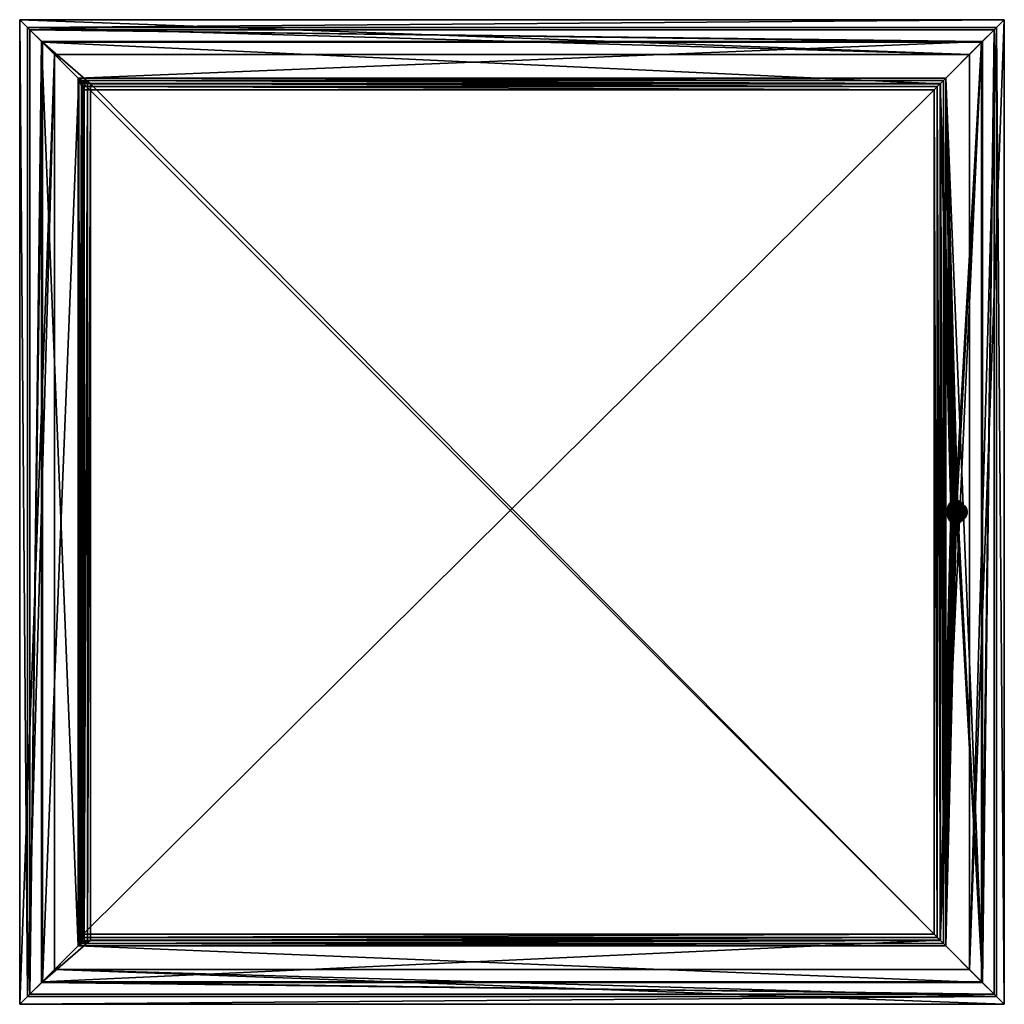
# Model space of a CAD drawing. Header units: centimetres. Extents: x 29.7 to 89.2, y -36.5 to 23.
import ezdxf

# ---------------------------------------------------------------- set-up
doc = ezdxf.new("R2010")
doc.units = ezdxf.units.CM
doc.layers.add('55', color=7, linetype='Continuous', true_color=0xe59ad7)

msp = doc.modelspace()

# ---------------------------------------------------------------- meshes
at = {"layer": '55', "color": 254, "true_color": 0xcad1ee}
mesh = msp.add_polyface(dxfattribs=at)
corners = [(29.75, 23.036, 43.269), (89.25, 23.036, 43.269), (89.25, 23.036, 42.359), (29.75, 23.036, 42.359), (29.75, -36.464, 43.269), (29.75, 23.036, 43.269), (29.75, 23.036, 42.359), (29.75, -36.464, 42.359), (89.25, -36.464, 43.269), (29.75, -36.464, 43.269), (29.75, -36.464, 42.359), (89.25, -36.464, 42.359), (89.25, 23.036, 43.269), (89.25, -36.464, 43.269), (89.25, -36.464, 42.359), (89.25, 23.036, 42.359), (88.78, 22.566, 43.269), (29.75, -36.464, 43.269), (88.78, -35.994, 43.269), (29.75, 23.036, 43.269), (30.22, -35.994, 43.269), (89.25, 23.036, 43.269), (30.22, 22.566, 43.269), (89.25, -36.464, 43.269), (87.15, 20.936, 42.359), (29.75, -36.464, 42.359), (31.85, 20.936, 42.359), (89.25, -36.464, 42.359), (31.85, -34.364, 42.359), (89.25, 23.036, 42.359), (87.15, -34.364, 42.359), (29.75, 23.036, 42.359), (87.15, -34.364, 42.359), (31.85, -34.364, 42.359), (31.85, -34.364, 42.929), (87.15, -34.364, 42.929), (87.15, 20.936, 42.359), (87.15, -34.364, 42.359), (87.15, -34.364, 42.929), (87.15, 20.936, 42.929), (31.85, 20.936, 42.359), (87.15, 20.936, 42.359), (87.15, 20.936, 42.929), (31.85, 20.936, 42.929), (31.85, -34.364, 42.359), (31.85, 20.936, 42.359), (31.85, 20.936, 42.929), (31.85, -34.364, 42.929), (88.78, -35.994, 42.929), (30.22, -35.994, 42.929), (30.22, -35.994, 43.269), (88.78, -35.994, 43.269), (30.22, -35.994, 42.929), (30.22, 22.566, 42.929), (30.22, 22.566, 43.269), (30.22, -35.994, 43.269), (30.22, 22.566, 42.929), (88.78, 22.566, 42.929), (88.78, 22.566, 43.269), (30.22, 22.566, 43.269), (88.78, 22.566, 42.929), (88.78, -35.994, 42.929), (88.78, -35.994, 43.269), (88.78, 22.566, 43.269), (87.15, -34.364, 42.929), (88.78, -35.994, 42.929), (87.15, 20.936, 42.929), (88.78, 22.566, 42.929), (31.85, 20.936, 42.929), (30.22, 22.566, 42.929), (31.85, -34.364, 42.929), (30.22, -35.994, 42.929)]
mesh.append_faces([[corners[k] for k in face] for face in [(2, 0, 1), (0, 2, 3), (6, 4, 5), (4, 6, 7), (10, 8, 9), (8, 10, 11), (14, 12, 13), (12, 14, 15), (23, 16, 18), (18, 17, 23), (20, 17, 18), (20, 19, 17), (22, 19, 20), (22, 21, 19), (16, 21, 22), (16, 23, 21), (31, 24, 26), (26, 25, 31), (28, 25, 26), (28, 27, 25), (30, 27, 28), (30, 29, 27), (24, 29, 30), (24, 31, 29), (34, 32, 33), (32, 34, 35), (38, 36, 37), (36, 38, 39), (42, 40, 41), (40, 42, 43), (46, 44, 45), (44, 46, 47), (50, 48, 49), (48, 50, 51), (54, 52, 53), (52, 54, 55), (58, 56, 57), (56, 58, 59), (62, 60, 61), (60, 62, 63), (70, 65, 64), (67, 64, 65), (67, 66, 64), (69, 66, 67), (69, 68, 66), (71, 68, 69), (71, 70, 68), (65, 70, 71)]], dxfattribs={"color": 254})
mesh = msp.add_polyface(dxfattribs=at)
corners = [(30.355, 22.433, 43.129), (88.645, 22.433, 43.129), (88.645, 22.433, 43.029), (30.355, 22.433, 43.029), (30.355, -35.861, 43.129), (30.355, 22.433, 43.129), (30.355, 22.433, 43.029), (30.355, -35.861, 43.029), (88.645, -35.861, 43.129), (30.355, -35.861, 43.129), (30.355, -35.861, 43.029), (88.645, -35.861, 43.029), (88.645, 22.433, 43.129), (88.645, -35.861, 43.129), (88.645, -35.861, 43.029), (88.645, 22.433, 43.029), (33.577, -32.225, 45.629), (85.008, -32.225, 45.629), (85.008, 18.797, 45.629), (33.577, 18.797, 45.629), (33.577, 18.797, 45.629), (33.558, 18.99, 45.61), (31.077, 21.711, 43.129), (31.077, -35.139, 43.129), (33.284, 19.504, 45.336), (33.284, -32.932, 45.336), (33.408, -32.782, 45.46), (33.501, -32.607, 45.553), (33.558, -32.418, 45.61), (33.577, -32.225, 45.629), (33.408, 19.354, 45.46), (33.501, 19.18, 45.553), (31.119, -35.097, 43.029), (31.119, 21.67, 43.029), (33.326, 19.463, 45.236), (33.326, -32.89, 45.236), (33.558, 18.99, 45.61), (33.577, 18.797, 45.629), (85.566, 19.354, 45.46), (85.716, 19.504, 45.336), (33.284, 19.504, 45.336), (85.391, 19.18, 45.553), (33.408, 19.354, 45.46), (85.202, 18.99, 45.61), (33.501, 19.18, 45.553), (85.008, 18.797, 45.629), (34.033, 19.17, 45.529), (34.033, -32.597, 45.529), (33.326, -32.89, 45.236), (33.326, 19.463, 45.236), (33.476, -32.767, 45.36), (33.476, 19.339, 45.36), (33.65, -32.674, 45.453), (33.65, 19.246, 45.453), (33.84, -32.616, 45.51), (33.84, 19.188, 45.51), (87.923, -35.139, 43.129), (88.645, -35.861, 43.129), (87.923, 21.711, 43.129), (88.645, 22.433, 43.129), (31.077, 21.711, 43.129), (30.355, 22.433, 43.129), (31.077, -35.139, 43.129), (30.355, -35.861, 43.129), (31.119, 21.67, 43.029), (88.645, -35.861, 43.029), (31.119, -35.097, 43.029), (88.645, 22.433, 43.029), (87.881, -35.097, 43.029), (30.355, 22.433, 43.029), (87.881, 21.67, 43.029), (30.355, -35.861, 43.029), (33.284, 19.504, 45.336), (85.716, 19.504, 45.336), (87.923, 21.711, 43.129), (31.077, 21.711, 43.129), (33.284, -32.932, 45.336), (31.077, -35.139, 43.129), (87.923, -35.139, 43.129), (85.716, -32.932, 45.336), (34.033, 19.17, 45.529), (85.381, 19.17, 45.529), (85.381, -32.597, 45.529), (34.033, -32.597, 45.529), (34.033, 19.17, 45.529), (33.84, 19.188, 45.51), (31.119, 21.67, 43.029), (87.881, 21.67, 43.029), (85.381, 19.17, 45.529), (33.326, 19.463, 45.236), (33.476, 19.339, 45.36), (33.65, 19.246, 45.453), (33.65, -32.674, 45.453), (33.84, -32.616, 45.51), (85.381, -32.597, 45.529), (87.881, -35.097, 43.029), (34.033, -32.597, 45.529), (31.119, -35.097, 43.029), (33.326, -32.89, 45.236), (33.476, -32.767, 45.36), (85.008, -32.225, 45.629), (33.577, -32.225, 45.629), (33.284, -32.932, 45.336), (85.716, -32.932, 45.336), (33.408, -32.782, 45.46), (85.566, -32.782, 45.46), (33.501, -32.607, 45.553), (85.391, -32.607, 45.553), (33.558, -32.418, 45.61), (85.202, -32.418, 45.61), (85.008, 18.797, 45.629), (85.008, -32.225, 45.629), (85.716, -32.932, 45.336), (85.716, 19.504, 45.336), (85.566, -32.782, 45.46), (85.566, 19.354, 45.46), (85.391, -32.607, 45.553), (85.391, 19.18, 45.553), (85.202, -32.418, 45.61), (85.202, 18.99, 45.61), (86.017, -6.714, 44.894), (86.087, -6.714, 44.965), (86.438, -6.759, 44.614), (86.441, -6.714, 44.611), (86.37, -6.714, 44.54), (86.428, -6.806, 44.624), (86.367, -6.759, 44.543), (86.412, -6.851, 44.64), (86.358, -6.806, 44.553), (86.389, -6.891, 44.663), (86.341, -6.851, 44.569), (86.361, -6.923, 44.691), (86.318, -6.891, 44.592), (86.329, -6.946, 44.723), (86.29, -6.923, 44.62), (86.296, -6.96, 44.756), (86.258, -6.946, 44.652), (86.264, -6.964, 44.788), (86.225, -6.96, 44.685), (86.232, -6.96, 44.82), (86.193, -6.964, 44.717), (86.199, -6.946, 44.853), (86.161, -6.96, 44.749), (86.167, -6.923, 44.885), (86.128, -6.946, 44.782), (86.097, -6.923, 44.814), (86.139, -6.891, 44.913), (86.068, -6.891, 44.842), (86.116, -6.851, 44.936), (86.045, -6.851, 44.865), (86.1, -6.806, 44.952), (86.029, -6.806, 44.882), (86.09, -6.759, 44.962), (86.019, -6.759, 44.891), (86.438, -6.666, 44.614), (87.923, -35.139, 43.129), (87.923, 21.711, 43.129), (86.229, -6.469, 44.823), (86.264, -6.464, 44.788), (86.196, -6.483, 44.856), (86.299, -6.469, 44.753), (86.166, -6.506, 44.886), (86.332, -6.483, 44.72), (86.14, -6.536, 44.912), (86.362, -6.506, 44.69), (86.117, -6.575, 44.935), (86.388, -6.536, 44.663), (86.1, -6.619, 44.951), (86.411, -6.575, 44.641), (86.09, -6.666, 44.961), (86.428, -6.619, 44.624), (86.087, -6.714, 44.965), (85.716, 19.504, 45.336), (86.09, -6.759, 44.962), (86.1, -6.806, 44.952), (86.116, -6.851, 44.936), (86.139, -6.891, 44.913), (86.167, -6.923, 44.885), (86.199, -6.946, 44.853), (86.232, -6.96, 44.82), (86.264, -6.964, 44.788), (86.296, -6.96, 44.756), (86.329, -6.946, 44.723), (86.361, -6.923, 44.691), (85.716, -32.932, 45.336), (86.389, -6.891, 44.663), (86.412, -6.851, 44.64), (86.428, -6.806, 44.624), (86.438, -6.759, 44.614), (86.441, -6.714, 44.611), (86.019, -6.668, 44.891), (87.881, 21.67, 43.029), (87.881, -35.097, 43.029), (86.193, -6.464, 44.717), (86.225, -6.468, 44.685), (86.161, -6.468, 44.749), (86.258, -6.481, 44.652), (86.128, -6.481, 44.782), (86.29, -6.505, 44.62), (85.381, 19.17, 45.529), (86.318, -6.537, 44.592), (86.097, -6.505, 44.814), (86.341, -6.577, 44.569), (86.068, -6.537, 44.842), (86.358, -6.622, 44.553), (86.045, -6.577, 44.865), (86.367, -6.668, 44.543), (86.029, -6.622, 44.882), (86.37, -6.714, 44.54), (86.367, -6.759, 44.543), (86.358, -6.806, 44.553), (86.341, -6.851, 44.569), (86.318, -6.891, 44.592), (86.29, -6.923, 44.62), (86.258, -6.946, 44.652), (86.225, -6.96, 44.685), (86.193, -6.964, 44.717), (86.161, -6.96, 44.749), (86.128, -6.946, 44.782), (86.097, -6.923, 44.814), (86.068, -6.891, 44.842), (86.045, -6.851, 44.865), (86.029, -6.806, 44.882), (86.019, -6.759, 44.891), (86.017, -6.714, 44.894), (85.381, -32.597, 45.529), (86.367, -6.668, 44.543), (86.37, -6.714, 44.54), (86.087, -6.714, 44.965), (86.017, -6.714, 44.894), (86.09, -6.666, 44.961), (86.019, -6.668, 44.891), (86.1, -6.619, 44.951), (86.029, -6.622, 44.882), (86.117, -6.575, 44.935), (86.045, -6.577, 44.865), (86.14, -6.536, 44.912), (86.068, -6.537, 44.842), (86.166, -6.506, 44.886), (86.196, -6.483, 44.856), (86.097, -6.505, 44.814), (86.229, -6.469, 44.823), (86.128, -6.481, 44.782), (86.264, -6.464, 44.788), (86.161, -6.468, 44.749), (86.193, -6.464, 44.717), (86.299, -6.469, 44.753), (86.225, -6.468, 44.685), (86.332, -6.483, 44.72), (86.258, -6.481, 44.652), (86.362, -6.506, 44.69), (86.29, -6.505, 44.62), (86.388, -6.536, 44.663), (86.411, -6.575, 44.641), (86.318, -6.537, 44.592), (86.428, -6.619, 44.624), (86.341, -6.577, 44.569), (86.438, -6.666, 44.614), (86.358, -6.622, 44.553), (86.441, -6.714, 44.611)]
mesh.append_faces([[corners[k] for k in face] for face in [(2, 0, 1), (0, 2, 3), (6, 4, 5), (4, 6, 7), (10, 8, 9), (8, 10, 11), (14, 12, 13), (12, 14, 15), (18, 16, 17), (16, 18, 19), (31, 20, 21), (25, 22, 23), (25, 24, 22), (26, 24, 25), (27, 24, 26), (28, 24, 27), (29, 24, 28), (20, 24, 29), (20, 30, 24), (20, 31, 30), (34, 32, 33), (32, 34, 35), (45, 36, 37), (40, 38, 39), (42, 38, 40), (42, 41, 38), (44, 41, 42), (44, 43, 41), (36, 43, 44), (36, 45, 43), (54, 46, 47), (51, 48, 49), (51, 50, 48), (53, 50, 51), (53, 52, 50), (55, 52, 53), (55, 54, 52), (46, 54, 55), (62, 57, 56), (59, 56, 57), (59, 58, 56), (61, 58, 59), (61, 60, 58), (63, 60, 61), (63, 62, 60), (57, 62, 63), (71, 64, 66), (66, 65, 71), (68, 65, 66), (68, 67, 65), (70, 67, 68), (70, 69, 67), (64, 69, 70), (64, 71, 69), (74, 72, 73), (72, 74, 75), (78, 76, 77), (76, 78, 79), (82, 80, 81), (80, 82, 83), (91, 84, 85), (88, 86, 87), (84, 86, 88), (84, 89, 86), (84, 90, 89), (84, 91, 90), (96, 92, 93), (97, 94, 95), (97, 96, 94), (98, 96, 97), (99, 96, 98), (92, 96, 99), (108, 100, 101), (105, 102, 103), (105, 104, 102), (107, 104, 105), (107, 106, 104), (109, 106, 107), (109, 108, 106), (100, 108, 109), (118, 110, 111), (115, 112, 113), (115, 114, 112), (117, 114, 115), (117, 116, 114), (119, 116, 117), (119, 118, 116), (110, 118, 119), (152, 120, 121), (124, 122, 123), (126, 122, 124), (126, 125, 122), (128, 125, 126), (128, 127, 125), (130, 127, 128), (130, 129, 127), (132, 129, 130), (132, 131, 129), (134, 131, 132), (134, 133, 131), (136, 133, 134), (136, 135, 133), (138, 135, 136), (138, 137, 135), (140, 137, 138), (140, 139, 137), (142, 139, 140), (142, 141, 139), (144, 141, 142), (144, 143, 141), (145, 143, 144), (147, 143, 145), (147, 146, 143), (149, 146, 147), (149, 148, 146), (151, 148, 149), (151, 150, 148), (153, 150, 151), (153, 152, 150), (120, 152, 153), (189, 172, 154), (172, 155, 156), (172, 157, 158), (160, 172, 158), (172, 159, 157), (162, 172, 160), (172, 161, 159), (164, 172, 162), (172, 163, 161), (166, 172, 164), (172, 165, 163), (168, 172, 166), (172, 167, 165), (170, 172, 168), (172, 169, 167), (154, 172, 170), (172, 171, 169), (184, 171, 172), (184, 173, 171), (184, 174, 173), (184, 175, 174), (184, 176, 175), (184, 177, 176), (184, 178, 177), (184, 179, 178), (184, 180, 179), (184, 181, 180), (184, 182, 181), (184, 183, 182), (155, 183, 184), (155, 185, 183), (155, 186, 185), (155, 187, 186), (155, 188, 187), (155, 189, 188), (172, 189, 155), (224, 199, 190), (225, 191, 192), (195, 199, 193), (199, 194, 193), (197, 199, 195), (199, 196, 194), (201, 199, 197), (199, 198, 196), (191, 198, 199), (191, 200, 198), (203, 199, 201), (191, 202, 200), (205, 199, 203), (191, 204, 202), (207, 199, 205), (191, 206, 204), (190, 199, 207), (191, 208, 206), (225, 208, 191), (225, 209, 208), (225, 210, 209), (225, 211, 210), (225, 212, 211), (225, 213, 212), (225, 214, 213), (225, 215, 214), (225, 216, 215), (225, 217, 216), (225, 218, 217), (225, 219, 218), (225, 220, 219), (225, 221, 220), (225, 222, 221), (225, 223, 222), (225, 224, 223), (199, 224, 225), (259, 226, 227), (231, 228, 229), (231, 230, 228), (233, 230, 231), (233, 232, 230), (235, 232, 233), (235, 234, 232), (237, 234, 235), (237, 236, 234), (240, 236, 237), (240, 238, 236), (240, 239, 238), (242, 239, 240), (242, 241, 239), (244, 241, 242), (244, 243, 241), (245, 243, 244), (247, 243, 245), (247, 246, 243), (249, 246, 247), (249, 248, 246), (251, 248, 249), (251, 250, 248), (254, 250, 251), (254, 252, 250), (254, 253, 252), (256, 253, 254), (256, 255, 253), (258, 255, 256), (258, 257, 255), (226, 257, 258), (226, 259, 257)]], dxfattribs={"color": 254})
mesh = msp.add_polyface(dxfattribs=at)
corners = [(30.36, 22.429, 43.009), (30.36, -35.856, 43.009), (88.64, -35.856, 43.009), (88.64, 22.429, 43.009), (88.64, 22.429, 43.009), (88.64, -35.856, 43.009), (88.64, -35.856, 42.959), (88.64, 22.429, 42.959), (88.64, 22.429, 43.009), (88.64, 22.429, 42.959), (30.36, 22.429, 42.959), (30.36, 22.429, 43.009), (30.36, 22.429, 43.009), (30.36, 22.429, 42.959), (30.36, -35.856, 42.959), (30.36, -35.856, 43.009), (88.64, -35.856, 43.009), (30.36, -35.856, 43.009), (30.36, -35.856, 42.959), (88.64, -35.856, 42.959), (30.36, 22.429, 42.959), (88.64, 22.429, 42.959), (88.64, -35.856, 42.959), (30.36, -35.856, 42.959)]
mesh.append_faces([[corners[k] for k in face] for face in [(2, 0, 1), (0, 2, 3), (6, 4, 5), (4, 6, 7), (10, 8, 9), (8, 10, 11), (14, 12, 13), (12, 14, 15), (18, 16, 17), (16, 18, 19), (22, 20, 21), (20, 22, 23)]], dxfattribs={"color": 254})
mesh = msp.add_polyface(dxfattribs=at)
corners = [(85.787, -6.714, 45.265), (85.929, -6.663, 45.405), (85.934, -6.612, 45.401), (85.84, -6.404, 45.212), (85.979, -6.409, 45.355), (85.998, -6.362, 45.337), (85.82, -6.465, 45.232), (85.964, -6.458, 45.371), (85.951, -6.509, 45.384), (85.795, -6.591, 45.257), (85.941, -6.56, 45.394), (86.14, -6.536, 44.912), (85.963, -6.19, 45.089), (86.166, -6.506, 44.886), (86.117, -6.575, 44.935), (85.893, -6.288, 45.158), (85.865, -6.345, 45.187), (85.84, -6.404, 45.212), (86.1, -6.619, 44.951), (85.82, -6.465, 45.232), (85.795, -6.591, 45.257), (86.09, -6.666, 44.961), (85.787, -6.714, 45.265), (86.09, -6.666, 44.961), (86.514, -6.668, 45.386), (86.087, -6.714, 44.965), (86.1, -6.619, 44.951), (86.524, -6.622, 45.376), (86.117, -6.575, 44.935), (86.54, -6.577, 45.36), (85.979, -6.409, 45.355), (86.42, -6.484, 45.481), (85.998, -6.362, 45.337), (85.964, -6.458, 45.371), (86.407, -6.516, 45.493), (86.397, -6.548, 45.504), (85.951, -6.509, 45.384), (86.388, -6.582, 45.512), (85.941, -6.56, 45.394), (86.382, -6.615, 45.518), (85.934, -6.612, 45.401), (86.378, -6.649, 45.523), (85.929, -6.663, 45.405), (86.375, -6.682, 45.525)]
mesh.append_faces([[corners[k] for k in face] for face in [(0, 1, 2), (3, 4, 5), (6, 4, 3), (6, 7, 4), (6, 8, 7), (9, 8, 6), (9, 10, 8), (9, 2, 10), (0, 2, 9), (11, 12, 13), (14, 15, 11), (14, 16, 15), (14, 17, 16), (18, 17, 14), (18, 19, 17), (18, 20, 19), (21, 20, 18), (21, 22, 20), (23, 24, 25), (26, 27, 23), (28, 29, 26), (30, 31, 32), (33, 34, 30), (33, 35, 34), (36, 35, 33), (36, 37, 35), (38, 37, 36), (38, 39, 37), (40, 39, 38), (40, 41, 39), (42, 41, 40), (42, 43, 41)]], dxfattribs={"color": 254})
mesh = msp.add_polyface(dxfattribs=at)
corners = [(86.434, -6.453, 45.466), (86.043, -6.275, 45.292), (86.019, -6.317, 45.315), (86.45, -6.424, 45.45), (86.069, -6.235, 45.266), (86.468, -6.397, 45.432), (86.096, -6.2, 45.238), (86.487, -6.373, 45.413), (86.125, -6.167, 45.209), (86.088, -6.086, 44.964), (86.291, -6.058, 45.044), (86.177, -6.05, 44.875), (86.255, -6.073, 45.08), (86.22, -6.092, 45.114), (86.045, -6.114, 45.007), (86.187, -6.114, 45.148), (86.156, -6.139, 45.179), (86.003, -6.149, 45.049), (86.125, -6.167, 45.209), (85.963, -6.19, 45.089), (86.096, -6.2, 45.238), (85.926, -6.237, 45.125), (86.069, -6.235, 45.266), (86.043, -6.275, 45.292), (85.893, -6.288, 45.158), (86.019, -6.317, 45.315), (85.865, -6.345, 45.187), (85.998, -6.362, 45.337), (85.84, -6.404, 45.212), (86.264, -6.464, 44.788), (86.177, -6.05, 44.875), (86.264, -6.039, 44.788), (86.229, -6.469, 44.823), (86.088, -6.086, 44.964), (86.196, -6.483, 44.856), (86.045, -6.114, 45.007), (86.166, -6.506, 44.886), (86.003, -6.149, 45.049), (85.963, -6.19, 45.089), (86.14, -6.536, 44.912), (85.926, -6.237, 45.125), (85.893, -6.288, 45.158), (85.998, -6.362, 45.337), (86.42, -6.484, 45.481), (86.019, -6.317, 45.315)]
mesh.append_faces([[corners[k] for k in face] for face in [(0, 1, 2), (3, 4, 1), (5, 6, 4), (7, 8, 6), (9, 10, 11), (9, 12, 10), (9, 13, 12), (14, 13, 9), (14, 15, 13), (14, 16, 15), (17, 16, 14), (17, 18, 16), (19, 18, 17), (19, 20, 18), (21, 20, 19), (21, 22, 20), (21, 23, 22), (24, 23, 21), (24, 25, 23), (26, 25, 24), (26, 27, 25), (28, 27, 26), (29, 30, 31), (32, 30, 29), (32, 33, 30), (34, 33, 32), (34, 35, 33), (36, 35, 34), (36, 37, 35), (36, 38, 37), (39, 40, 38), (39, 41, 40), (42, 43, 44)]], dxfattribs={"color": 254})
mesh = msp.add_polyface(dxfattribs=at)
corners = [(86.45, -6.424, 45.45), (86.043, -6.275, 45.292), (86.434, -6.453, 45.466), (86.514, -6.668, 45.386), (86.378, -6.649, 45.523), (86.375, -6.682, 45.525), (86.382, -6.615, 45.518), (86.524, -6.622, 45.376), (86.388, -6.582, 45.512), (86.397, -6.548, 45.504), (86.407, -6.516, 45.493), (86.54, -6.577, 45.36), (86.42, -6.484, 45.481), (86.434, -6.453, 45.466), (86.563, -6.537, 45.337), (86.45, -6.424, 45.45), (86.468, -6.397, 45.432), (86.487, -6.373, 45.413), (86.483, -6.114, 44.569), (86.362, -6.506, 44.69), (86.332, -6.483, 44.72), (86.388, -6.536, 44.663), (86.635, -6.288, 44.417), (86.411, -6.575, 44.641), (86.565, -6.19, 44.487), (86.09, -6.666, 44.961), (86.524, -6.622, 45.376), (86.514, -6.668, 45.386), (86.1, -6.619, 44.951), (86.54, -6.577, 45.36), (86.117, -6.575, 44.935), (86.563, -6.537, 45.337), (86.14, -6.536, 44.912), (86.592, -6.505, 45.309), (86.166, -6.506, 44.886), (86.196, -6.483, 44.856), (86.623, -6.481, 45.277), (86.229, -6.469, 44.823), (86.656, -6.468, 45.244), (86.264, -6.464, 44.788), (86.299, -6.469, 44.753), (86.72, -6.468, 45.18), (86.332, -6.483, 44.72), (86.753, -6.481, 45.147), (86.362, -6.506, 44.69), (86.785, -6.505, 45.115), (86.019, -6.317, 45.315), (86.42, -6.484, 45.481), (86.434, -6.453, 45.466), (85.979, -6.409, 45.355), (86.407, -6.516, 45.493)]
mesh.append_faces([[corners[k] for k in face] for face in [(0, 1, 2), (3, 4, 5), (3, 6, 4), (7, 6, 3), (7, 8, 6), (7, 9, 8), (7, 10, 9), (11, 10, 7), (11, 12, 10), (11, 13, 12), (14, 15, 13), (14, 16, 15), (14, 17, 16), (18, 19, 20), (21, 22, 23), (19, 24, 21), (25, 26, 27), (28, 29, 26), (30, 31, 29), (32, 31, 30), (32, 33, 31), (34, 33, 32), (35, 33, 34), (35, 36, 33), (37, 36, 35), (37, 38, 36), (39, 38, 37), (40, 41, 39), (42, 43, 40), (44, 45, 42), (46, 47, 48), (49, 50, 47)]], dxfattribs={"color": 254})
mesh = msp.add_polyface(dxfattribs=at)
corners = [(86.468, -6.397, 45.432), (86.069, -6.235, 45.266), (86.45, -6.424, 45.45), (86.487, -6.373, 45.413), (86.096, -6.2, 45.238), (86.508, -6.351, 45.393), (86.125, -6.167, 45.209), (86.156, -6.139, 45.179), (86.529, -6.331, 45.371), (86.187, -6.114, 45.148), (86.552, -6.314, 45.349), (86.22, -6.092, 45.114), (86.574, -6.3, 45.326), (86.255, -6.073, 45.08), (86.598, -6.289, 45.303), (86.291, -6.058, 45.044), (86.621, -6.28, 45.279), (86.328, -6.048, 45.006), (86.644, -6.274, 45.256), (86.366, -6.041, 44.968), (86.667, -6.271, 45.233), (86.405, -6.039, 44.93), (86.351, -6.05, 44.701), (86.554, -6.073, 44.78), (86.44, -6.086, 44.612), (86.518, -6.058, 44.816), (86.481, -6.047, 44.854), (86.264, -6.039, 44.788), (86.443, -6.041, 44.892), (86.405, -6.039, 44.93), (86.177, -6.05, 44.875), (86.366, -6.041, 44.968), (86.328, -6.048, 45.006), (86.291, -6.058, 45.044), (86.351, -6.05, 44.701), (86.264, -6.464, 44.788), (86.264, -6.039, 44.788), (86.299, -6.469, 44.753), (86.44, -6.086, 44.612), (86.332, -6.483, 44.72), (86.483, -6.114, 44.569), (86.362, -6.506, 44.69), (86.525, -6.149, 44.527), (86.565, -6.19, 44.487)]
mesh.append_faces([[corners[k] for k in face] for face in [(0, 1, 2), (3, 4, 0), (5, 6, 3), (5, 7, 6), (8, 7, 5), (8, 9, 7), (10, 9, 8), (10, 11, 9), (12, 11, 10), (12, 13, 11), (14, 13, 12), (14, 15, 13), (16, 15, 14), (16, 17, 15), (18, 19, 17), (20, 21, 19), (22, 23, 24), (22, 25, 23), (22, 26, 25), (27, 26, 22), (27, 28, 26), (27, 29, 28), (30, 29, 27), (30, 31, 29), (30, 32, 31), (30, 33, 32), (34, 35, 36), (34, 37, 35), (38, 37, 34), (38, 39, 37), (40, 39, 38), (41, 42, 43), (41, 40, 42)]], dxfattribs={"color": 254})
mesh = msp.add_polyface(dxfattribs=at)
corners = [(86.733, -6.591, 44.319), (86.883, -6.714, 44.452), (86.741, -6.714, 44.311), (86.708, -6.465, 44.344), (86.87, -6.559, 44.465), (86.688, -6.404, 44.364), (86.847, -6.457, 44.488), (86.831, -6.408, 44.504), (86.563, -6.537, 45.337), (86.434, -6.453, 45.466), (86.54, -6.577, 45.36), (86.592, -6.505, 45.309), (86.487, -6.373, 45.413), (86.508, -6.351, 45.393), (86.623, -6.481, 45.277), (86.529, -6.331, 45.371), (86.656, -6.468, 45.244), (86.598, -6.289, 45.303), (86.753, -6.481, 45.147), (86.758, -6.281, 45.142), (86.72, -6.468, 45.18), (86.785, -6.505, 45.115), (86.828, -6.316, 45.073), (86.441, -6.714, 44.611), (86.733, -6.591, 44.319), (86.741, -6.714, 44.311), (86.438, -6.666, 44.614), (86.708, -6.465, 44.344), (86.428, -6.619, 44.624), (86.688, -6.404, 44.364), (86.411, -6.575, 44.641), (86.663, -6.345, 44.388), (86.635, -6.288, 44.417), (86.264, -6.464, 44.788), (86.688, -6.464, 45.212), (86.656, -6.468, 45.244), (86.72, -6.468, 45.18), (86.299, -6.469, 44.753), (86.753, -6.481, 45.147), (86.332, -6.483, 44.72), (86.785, -6.505, 45.115), (86.362, -6.506, 44.69), (86.813, -6.537, 45.087), (86.388, -6.536, 44.663), (86.411, -6.575, 44.641), (86.836, -6.577, 45.064), (86.428, -6.619, 44.624), (86.853, -6.622, 45.048), (86.438, -6.666, 44.614), (86.862, -6.668, 45.038), (86.441, -6.714, 44.611)]
mesh.append_faces([[corners[k] for k in face] for face in [(0, 1, 2), (3, 4, 0), (5, 6, 3), (5, 7, 6), (8, 9, 10), (11, 12, 8), (11, 13, 12), (14, 15, 11), (16, 17, 14), (18, 19, 20), (21, 22, 18), (23, 24, 25), (26, 24, 23), (26, 27, 24), (28, 27, 26), (28, 29, 27), (30, 29, 28), (30, 31, 29), (30, 32, 31), (33, 34, 35), (33, 36, 34), (37, 38, 36), (39, 40, 38), (41, 42, 40), (43, 42, 41), (44, 42, 43), (44, 45, 42), (46, 45, 44), (46, 47, 45), (48, 47, 46), (48, 49, 47), (50, 49, 48)]], dxfattribs={"color": 254})
mesh = msp.add_polyface(dxfattribs=at)
corners = [(86.644, -6.274, 45.256), (86.328, -6.048, 45.006), (86.621, -6.28, 45.279), (86.667, -6.271, 45.233), (86.366, -6.041, 44.968), (86.69, -6.27, 45.211), (86.405, -6.039, 44.93), (86.443, -6.041, 44.892), (86.712, -6.271, 45.188), (86.735, -6.275, 45.165), (86.481, -6.047, 44.854), (86.758, -6.281, 45.142), (86.518, -6.058, 44.816), (86.782, -6.29, 45.119), (86.554, -6.073, 44.78), (86.805, -6.302, 45.095), (86.589, -6.091, 44.745), (86.601, -6.237, 44.45), (86.767, -6.273, 44.568), (86.635, -6.288, 44.417), (86.565, -6.19, 44.487), (86.741, -6.234, 44.594), (86.713, -6.198, 44.621), (86.684, -6.166, 44.65), (86.525, -6.149, 44.527), (86.654, -6.138, 44.681), (86.483, -6.114, 44.569), (86.623, -6.113, 44.712), (86.44, -6.086, 44.612), (86.589, -6.091, 44.745), (86.554, -6.073, 44.78), (86.592, -6.505, 45.309), (86.529, -6.331, 45.371), (86.508, -6.351, 45.393), (86.623, -6.481, 45.277), (86.552, -6.314, 45.349), (86.574, -6.3, 45.326), (86.598, -6.289, 45.303), (86.656, -6.468, 45.244), (86.621, -6.28, 45.279), (86.644, -6.274, 45.256), (86.688, -6.464, 45.212), (86.667, -6.271, 45.233), (86.388, -6.536, 44.663), (86.601, -6.237, 44.45), (86.635, -6.288, 44.417), (86.565, -6.19, 44.487)]
mesh.append_faces([[corners[k] for k in face] for face in [(0, 1, 2), (3, 4, 0), (5, 6, 3), (5, 7, 6), (8, 7, 5), (9, 7, 8), (9, 10, 7), (11, 10, 9), (11, 12, 10), (13, 14, 12), (15, 16, 14), (17, 18, 19), (20, 21, 17), (20, 22, 21), (20, 23, 22), (24, 23, 20), (24, 25, 23), (26, 25, 24), (26, 27, 25), (28, 27, 26), (28, 29, 27), (28, 30, 29), (31, 32, 33), (34, 35, 32), (34, 36, 35), (34, 37, 36), (38, 39, 37), (38, 40, 39), (41, 40, 38), (41, 42, 40), (43, 44, 45), (43, 46, 44)]], dxfattribs={"color": 254})
mesh = msp.add_polyface(dxfattribs=at)
corners = [(86.782, -6.29, 45.119), (86.518, -6.058, 44.816), (86.758, -6.281, 45.142), (86.805, -6.302, 45.095), (86.554, -6.073, 44.78), (86.828, -6.316, 45.073), (86.589, -6.091, 44.745), (86.623, -6.113, 44.712), (86.85, -6.333, 45.05), (86.654, -6.138, 44.681), (86.872, -6.353, 45.029), (86.684, -6.166, 44.65), (86.892, -6.376, 45.009), (86.713, -6.198, 44.621), (86.741, -6.234, 44.594), (86.911, -6.401, 44.99), (86.767, -6.273, 44.568), (86.928, -6.428, 44.972), (86.791, -6.316, 44.544), (86.944, -6.457, 44.956), (86.812, -6.361, 44.523), (86.688, -6.404, 44.364), (86.812, -6.361, 44.523), (86.831, -6.408, 44.504), (86.663, -6.345, 44.388), (86.791, -6.316, 44.544), (86.635, -6.288, 44.417), (86.767, -6.273, 44.568), (86.601, -6.237, 44.45), (86.741, -6.234, 44.594), (86.688, -6.464, 45.212), (86.69, -6.27, 45.211), (86.667, -6.271, 45.233), (86.712, -6.271, 45.188), (86.72, -6.468, 45.18), (86.735, -6.275, 45.165), (86.758, -6.281, 45.142), (86.753, -6.481, 45.147), (86.782, -6.29, 45.119), (86.805, -6.302, 45.095), (86.828, -6.316, 45.073), (86.785, -6.505, 45.115), (86.85, -6.333, 45.05), (86.872, -6.353, 45.029)]
mesh.append_faces([[corners[k] for k in face] for face in [(0, 1, 2), (3, 4, 0), (5, 6, 3), (5, 7, 6), (8, 7, 5), (8, 9, 7), (10, 9, 8), (10, 11, 9), (12, 11, 10), (12, 13, 11), (12, 14, 13), (15, 14, 12), (15, 16, 14), (17, 16, 15), (17, 18, 16), (19, 18, 17), (19, 20, 18), (21, 22, 23), (24, 22, 21), (24, 25, 22), (26, 25, 24), (26, 27, 25), (28, 29, 27), (30, 31, 32), (30, 33, 31), (34, 33, 30), (34, 35, 33), (34, 36, 35), (37, 38, 36), (37, 39, 38), (37, 40, 39), (41, 42, 40), (41, 43, 42)]], dxfattribs={"color": 254})
mesh = msp.add_polyface(dxfattribs=at)
corners = [(86.958, -6.487, 44.942), (86.812, -6.361, 44.523), (86.944, -6.457, 44.956), (86.831, -6.408, 44.504), (86.97, -6.519, 44.93), (86.847, -6.457, 44.488), (86.98, -6.551, 44.92), (86.86, -6.508, 44.475), (86.988, -6.584, 44.912), (86.87, -6.559, 44.465), (86.995, -6.617, 44.906), (86.877, -6.611, 44.458), (86.999, -6.65, 44.901), (86.881, -6.663, 44.453), (87.001, -6.682, 44.899), (86.733, -6.591, 44.319), (86.881, -6.663, 44.453), (86.883, -6.714, 44.452), (86.877, -6.611, 44.458), (86.87, -6.559, 44.465), (86.708, -6.465, 44.344), (86.86, -6.508, 44.475), (86.847, -6.457, 44.488), (86.988, -6.584, 44.912), (86.862, -6.668, 45.038), (86.995, -6.617, 44.906), (86.999, -6.65, 44.901), (87.001, -6.682, 44.899), (86.813, -6.537, 45.087), (86.872, -6.353, 45.029), (86.785, -6.505, 45.115), (86.892, -6.376, 45.009), (86.911, -6.401, 44.99), (86.928, -6.428, 44.972), (86.836, -6.577, 45.064), (86.944, -6.457, 44.956), (86.958, -6.487, 44.942), (86.853, -6.622, 45.048), (86.97, -6.519, 44.93), (86.98, -6.551, 44.92)]
mesh.append_faces([[corners[k] for k in face] for face in [(0, 1, 2), (0, 3, 1), (4, 3, 0), (4, 5, 3), (6, 5, 4), (6, 7, 5), (8, 7, 6), (8, 9, 7), (10, 9, 8), (10, 11, 9), (12, 11, 10), (12, 13, 11), (14, 13, 12), (15, 16, 17), (15, 18, 16), (15, 19, 18), (20, 21, 19), (20, 22, 21), (23, 24, 25), (26, 24, 27), (25, 24, 26), (28, 29, 30), (28, 31, 29), (28, 32, 31), (28, 33, 32), (34, 33, 28), (34, 35, 33), (34, 36, 35), (37, 36, 34), (37, 38, 36), (37, 39, 38), (37, 23, 39), (24, 23, 37)]], dxfattribs={"color": 254})
mesh = msp.add_polyface(dxfattribs=at)
corners = [(85.928, -6.714, 45.407), (86.376, -6.754, 45.525), (86.374, -6.714, 45.526), (85.93, -6.778, 45.404), (86.38, -6.795, 45.521), (85.937, -6.843, 45.398), (86.386, -6.836, 45.514), (85.948, -6.907, 45.387), (86.396, -6.877, 45.504), (85.964, -6.97, 45.371), (85.984, -7.032, 45.35), (86.409, -6.918, 45.491), (86.511, -6.714, 45.389), (86.09, -6.759, 44.962), (86.087, -6.714, 44.965), (86.524, -6.806, 45.376), (86.1, -6.806, 44.952), (86.54, -6.851, 45.36), (86.116, -6.851, 44.936), (85.929, -6.663, 45.405), (85.787, -6.714, 45.265), (85.928, -6.714, 45.407), (85.787, -6.714, 45.265), (85.93, -6.778, 45.404), (85.928, -6.714, 45.407), (85.795, -6.837, 45.257), (85.937, -6.843, 45.398), (85.82, -6.962, 45.232), (85.948, -6.907, 45.387), (85.964, -6.97, 45.371), (85.84, -7.024, 45.212), (85.984, -7.032, 45.35), (86.087, -6.714, 44.965), (85.787, -6.714, 45.265), (86.09, -6.666, 44.961), (85.795, -6.837, 45.257), (86.09, -6.759, 44.962), (85.82, -6.962, 45.232), (86.1, -6.806, 44.952), (85.84, -7.024, 45.212), (86.116, -6.851, 44.936), (85.865, -7.083, 45.187), (86.139, -6.891, 44.913), (85.893, -7.139, 45.158), (86.375, -6.682, 45.525), (85.928, -6.714, 45.407), (86.374, -6.714, 45.526), (85.929, -6.663, 45.405)]
mesh.append_faces([[corners[k] for k in face] for face in [(0, 1, 2), (3, 1, 0), (3, 4, 1), (5, 4, 3), (5, 6, 4), (7, 6, 5), (7, 8, 6), (9, 8, 7), (10, 11, 9), (12, 13, 14), (15, 16, 13), (17, 18, 16), (19, 20, 21), (22, 23, 24), (25, 23, 22), (25, 26, 23), (27, 26, 25), (27, 28, 26), (27, 29, 28), (30, 29, 27), (30, 31, 29), (32, 33, 34), (32, 35, 33), (36, 35, 32), (36, 37, 35), (38, 37, 36), (38, 39, 37), (40, 39, 38), (40, 41, 39), (42, 43, 40), (44, 45, 46), (45, 44, 47)]], dxfattribs={"color": 254})
mesh = msp.add_polyface(dxfattribs=at)
corners = [(86.009, -7.09, 45.326), (86.425, -6.957, 45.475), (85.984, -7.032, 45.35), (86.038, -7.144, 45.297), (86.444, -6.994, 45.456), (86.069, -7.193, 45.265), (86.466, -7.028, 45.434), (86.104, -7.238, 45.23), (86.478, -7.044, 45.422), (86.141, -7.276, 45.193), (86.49, -7.059, 45.41), (85.865, -7.083, 45.187), (85.984, -7.032, 45.35), (85.84, -7.024, 45.212), (86.009, -7.09, 45.326), (85.893, -7.139, 45.158), (86.038, -7.144, 45.297), (85.926, -7.191, 45.125), (86.069, -7.193, 45.265), (85.963, -7.238, 45.089), (86.104, -7.238, 45.23), (86.141, -7.276, 45.193), (86.003, -7.279, 45.049), (86.18, -7.309, 45.155), (86.045, -7.313, 45.007), (86.221, -7.336, 45.114), (86.088, -7.341, 44.964), (86.265, -7.359, 45.07), (86.177, -7.378, 44.875), (86.116, -6.851, 44.936), (85.893, -7.139, 45.158), (85.865, -7.083, 45.187), (86.139, -6.891, 44.913), (85.926, -7.191, 45.125), (85.963, -7.238, 45.089), (86.167, -6.923, 44.885), (86.003, -7.279, 45.049), (86.045, -7.313, 45.007), (86.199, -6.946, 44.853), (86.088, -7.341, 44.964), (86.177, -7.378, 44.875), (86.232, -6.96, 44.82), (86.264, -7.389, 44.788)]
mesh.append_faces([[corners[k] for k in face] for face in [(0, 1, 2), (3, 4, 0), (5, 6, 3), (7, 8, 5), (9, 10, 7), (11, 12, 13), (11, 14, 12), (15, 14, 11), (15, 16, 14), (17, 16, 15), (17, 18, 16), (19, 18, 17), (19, 20, 18), (19, 21, 20), (22, 21, 19), (22, 23, 21), (24, 23, 22), (24, 25, 23), (26, 25, 24), (26, 27, 25), (28, 27, 26), (29, 30, 31), (32, 33, 30), (32, 34, 33), (35, 34, 32), (35, 36, 34), (35, 37, 36), (38, 37, 35), (38, 39, 37), (38, 40, 39), (41, 40, 38), (41, 42, 40)]], dxfattribs={"color": 254})
mesh = msp.add_polyface(dxfattribs=at)
corners = [(85.964, -6.97, 45.371), (86.409, -6.918, 45.491), (86.396, -6.877, 45.504), (85.984, -7.032, 45.35), (86.425, -6.957, 45.475), (86.009, -7.09, 45.326), (86.444, -6.994, 45.456), (86.563, -6.891, 45.337), (86.116, -6.851, 44.936), (86.54, -6.851, 45.36), (86.514, -6.759, 45.386), (86.09, -6.759, 44.962), (86.511, -6.714, 45.389), (86.524, -6.806, 45.376), (86.1, -6.806, 44.952), (86.329, -6.946, 44.723), (86.785, -6.923, 45.115), (86.361, -6.923, 44.691), (86.296, -6.96, 44.756), (86.753, -6.946, 45.147), (86.264, -6.964, 44.788), (86.688, -6.964, 45.212), (86.232, -6.96, 44.82), (86.656, -6.96, 45.244), (86.199, -6.946, 44.853), (86.623, -6.946, 45.277), (86.167, -6.923, 44.885), (86.592, -6.923, 45.309), (86.139, -6.891, 44.913), (86.563, -6.891, 45.337), (86.444, -6.994, 45.456), (86.466, -7.028, 45.434), (86.54, -6.851, 45.36), (86.425, -6.957, 45.475), (86.409, -6.918, 45.491), (86.524, -6.806, 45.376), (86.396, -6.877, 45.504), (86.386, -6.836, 45.514), (86.514, -6.759, 45.386), (86.38, -6.795, 45.521), (86.376, -6.754, 45.525), (86.511, -6.714, 45.389), (86.374, -6.714, 45.526), (86.375, -6.682, 45.525), (86.514, -6.668, 45.386), (86.412, -6.851, 44.64), (86.635, -7.139, 44.417), (86.389, -6.891, 44.663), (86.087, -6.714, 44.965), (86.514, -6.668, 45.386), (86.511, -6.714, 45.389)]
mesh.append_faces([[corners[k] for k in face] for face in [(0, 1, 2), (3, 4, 1), (5, 6, 4), (7, 8, 9), (10, 11, 12), (13, 11, 10), (9, 14, 13), (15, 16, 17), (18, 19, 15), (20, 21, 18), (22, 23, 20), (24, 23, 22), (24, 25, 23), (26, 25, 24), (26, 27, 25), (26, 7, 27), (28, 7, 26), (8, 7, 28), (29, 30, 31), (32, 33, 30), (32, 34, 33), (35, 34, 32), (35, 36, 34), (35, 37, 36), (38, 37, 35), (38, 39, 37), (38, 40, 39), (41, 40, 38), (41, 42, 40), (41, 43, 42), (44, 43, 41), (45, 46, 47), (48, 49, 50)]], dxfattribs={"color": 254})
mesh = msp.add_polyface(dxfattribs=at)
corners = [(86.038, -7.144, 45.297), (86.466, -7.028, 45.434), (86.444, -6.994, 45.456), (86.069, -7.193, 45.265), (86.478, -7.044, 45.422), (86.104, -7.238, 45.23), (86.49, -7.059, 45.41), (86.141, -7.276, 45.193), (86.503, -7.073, 45.397), (86.516, -7.086, 45.384), (86.18, -7.309, 45.155), (86.544, -7.108, 45.356), (86.221, -7.336, 45.114), (86.573, -7.127, 45.328), (86.265, -7.359, 45.07), (86.602, -7.141, 45.299), (86.31, -7.375, 45.024), (86.358, -7.385, 44.977), (86.631, -7.151, 45.269), (86.405, -7.389, 44.929), (86.66, -7.156, 45.24), (86.177, -7.378, 44.875), (86.31, -7.375, 45.024), (86.265, -7.359, 45.07), (86.358, -7.385, 44.977), (86.264, -7.389, 44.788), (86.405, -7.389, 44.929), (86.453, -7.385, 44.881), (86.351, -7.378, 44.701), (86.5, -7.375, 44.834), (86.44, -7.341, 44.612), (86.546, -7.359, 44.789), (86.264, -6.964, 44.788), (86.264, -7.389, 44.788), (86.232, -6.96, 44.82), (86.351, -7.378, 44.701), (86.296, -6.96, 44.756), (86.44, -7.341, 44.612), (86.329, -6.946, 44.723), (86.483, -7.313, 44.569), (86.361, -6.923, 44.691), (86.525, -7.279, 44.527), (86.565, -7.238, 44.487), (86.389, -6.891, 44.663)]
mesh.append_faces([[corners[k] for k in face] for face in [(0, 1, 2), (3, 4, 1), (5, 6, 4), (7, 8, 6), (7, 9, 8), (10, 9, 7), (10, 11, 9), (12, 11, 10), (12, 13, 11), (14, 13, 12), (14, 15, 13), (16, 15, 14), (17, 18, 16), (19, 20, 17), (21, 22, 23), (21, 24, 22), (25, 24, 21), (25, 26, 24), (25, 27, 26), (28, 27, 25), (28, 29, 27), (30, 29, 28), (30, 31, 29), (32, 33, 34), (32, 35, 33), (36, 35, 32), (36, 37, 35), (38, 37, 36), (38, 39, 37), (40, 39, 38), (40, 41, 39), (40, 42, 41), (43, 42, 40)]], dxfattribs={"color": 254})
mesh = msp.add_polyface(dxfattribs=at)
corners = [(86.441, -6.714, 44.611), (86.862, -6.759, 45.038), (86.865, -6.714, 45.035), (86.438, -6.759, 44.614), (86.428, -6.806, 44.624), (86.853, -6.806, 45.048), (86.836, -6.851, 45.064), (86.412, -6.851, 44.64), (86.389, -6.891, 44.663), (86.813, -6.891, 45.087), (86.785, -6.923, 45.115), (86.361, -6.923, 44.691), (86.329, -6.946, 44.723), (86.753, -6.946, 45.147), (86.296, -6.96, 44.756), (86.72, -6.96, 45.18), (86.688, -6.964, 45.212), (86.264, -6.964, 44.788), (86.656, -6.96, 45.244), (86.708, -6.962, 44.344), (86.847, -6.97, 44.488), (86.688, -7.024, 44.364), (86.863, -6.907, 44.472), (86.733, -6.837, 44.319), (86.874, -6.843, 44.461), (86.741, -6.714, 44.311), (86.881, -6.778, 44.454), (86.753, -6.946, 45.147), (86.832, -7.108, 45.068), (86.785, -6.923, 45.115), (86.592, -6.923, 45.309), (86.544, -7.108, 45.356), (86.623, -6.946, 45.277), (86.563, -6.891, 45.337), (86.503, -7.073, 45.397), (86.466, -7.028, 45.434), (86.478, -7.044, 45.422), (86.54, -6.851, 45.36), (86.444, -6.994, 45.456), (86.412, -6.851, 44.64), (86.688, -7.024, 44.364), (86.663, -7.083, 44.388), (86.428, -6.806, 44.624), (86.708, -6.962, 44.344), (86.733, -6.837, 44.319), (86.438, -6.759, 44.614), (86.741, -6.714, 44.311), (86.441, -6.714, 44.611), (86.862, -6.668, 45.038), (86.441, -6.714, 44.611), (86.865, -6.714, 45.035)]
mesh.append_faces([[corners[k] for k in face] for face in [(0, 1, 2), (3, 1, 0), (4, 1, 3), (4, 5, 1), (4, 6, 5), (7, 6, 4), (8, 6, 7), (8, 9, 6), (8, 10, 9), (11, 10, 8), (12, 13, 10), (14, 15, 13), (14, 16, 15), (17, 18, 16), (19, 20, 21), (19, 22, 20), (23, 22, 19), (23, 24, 22), (25, 26, 23), (27, 28, 29), (30, 31, 32), (33, 34, 30), (33, 35, 36), (37, 38, 33), (39, 40, 41), (42, 40, 39), (42, 43, 40), (42, 44, 43), (45, 44, 42), (45, 46, 44), (47, 46, 45), (48, 49, 50)]], dxfattribs={"color": 254})
mesh = msp.add_polyface(dxfattribs=at)
corners = [(86.31, -7.375, 45.024), (86.631, -7.151, 45.269), (86.602, -7.141, 45.299), (86.358, -7.385, 44.977), (86.66, -7.156, 45.24), (86.405, -7.389, 44.929), (86.688, -7.158, 45.212), (86.716, -7.156, 45.184), (86.453, -7.385, 44.881), (86.745, -7.151, 45.155), (86.5, -7.375, 44.834), (86.775, -7.141, 45.126), (86.546, -7.359, 44.789), (86.59, -7.336, 44.745), (86.804, -7.127, 45.097), (86.44, -7.341, 44.612), (86.59, -7.336, 44.745), (86.546, -7.359, 44.789), (86.483, -7.313, 44.569), (86.631, -7.309, 44.704), (86.525, -7.279, 44.527), (86.67, -7.276, 44.665), (86.565, -7.238, 44.487), (86.707, -7.238, 44.628), (86.601, -7.191, 44.45), (86.635, -7.139, 44.417), (86.773, -7.144, 44.561), (86.656, -6.96, 45.244), (86.66, -7.156, 45.24), (86.688, -6.964, 45.212), (86.631, -7.151, 45.269), (86.602, -7.141, 45.299), (86.623, -6.946, 45.277), (86.573, -7.127, 45.328), (86.544, -7.108, 45.356), (86.592, -6.923, 45.309), (86.516, -7.086, 45.384), (86.503, -7.073, 45.397), (86.563, -6.891, 45.337), (86.49, -7.059, 45.41), (86.478, -7.044, 45.422), (86.389, -6.891, 44.663), (86.601, -7.191, 44.45), (86.565, -7.238, 44.487), (86.635, -7.139, 44.417), (86.412, -6.851, 44.64), (86.663, -7.083, 44.388)]
mesh.append_faces([[corners[k] for k in face] for face in [(0, 1, 2), (3, 4, 1), (5, 6, 4), (5, 7, 6), (8, 7, 5), (8, 9, 7), (10, 9, 8), (10, 11, 9), (12, 11, 10), (13, 14, 12), (15, 16, 17), (18, 16, 15), (18, 19, 16), (20, 19, 18), (20, 21, 19), (22, 21, 20), (22, 23, 21), (24, 23, 22), (25, 26, 24), (27, 28, 29), (27, 30, 28), (27, 31, 30), (32, 31, 27), (32, 33, 31), (32, 34, 33), (35, 36, 34), (35, 37, 36), (38, 39, 37), (38, 40, 39), (41, 42, 43), (41, 44, 42), (45, 46, 44)]], dxfattribs={"color": 254})
mesh = msp.add_polyface(dxfattribs=at)
corners = [(86.546, -7.359, 44.789), (86.804, -7.127, 45.097), (86.775, -7.141, 45.126), (86.59, -7.336, 44.745), (86.832, -7.108, 45.068), (86.631, -7.309, 44.704), (86.86, -7.086, 45.04), (86.67, -7.276, 44.665), (86.886, -7.059, 45.014), (86.707, -7.238, 44.628), (86.91, -7.028, 44.99), (86.741, -7.193, 44.593), (86.773, -7.144, 44.561), (86.921, -7.011, 44.979), (86.932, -6.994, 44.968), (86.802, -7.09, 44.533), (86.942, -6.976, 44.958), (86.951, -6.957, 44.949), (86.827, -7.032, 44.508), (86.601, -7.191, 44.45), (86.741, -7.193, 44.593), (86.707, -7.238, 44.628), (86.773, -7.144, 44.561), (86.635, -7.139, 44.417), (86.802, -7.09, 44.533), (86.663, -7.083, 44.388), (86.827, -7.032, 44.508), (86.688, -7.024, 44.364), (86.847, -6.97, 44.488), (86.785, -6.923, 45.115), (86.86, -7.086, 45.04), (86.886, -7.059, 45.014), (86.832, -7.108, 45.068), (86.753, -6.946, 45.147), (86.804, -7.127, 45.097), (86.775, -7.141, 45.126), (86.72, -6.96, 45.18), (86.745, -7.151, 45.155), (86.716, -7.156, 45.184), (86.688, -6.964, 45.212), (86.688, -7.158, 45.212), (86.66, -7.156, 45.24)]
mesh.append_faces([[corners[k] for k in face] for face in [(0, 1, 2), (3, 4, 1), (5, 4, 3), (5, 6, 4), (7, 6, 5), (7, 8, 6), (9, 8, 7), (9, 10, 8), (11, 10, 9), (12, 10, 11), (12, 13, 10), (12, 14, 13), (15, 14, 12), (15, 16, 14), (15, 17, 16), (18, 17, 15), (19, 20, 21), (19, 22, 20), (23, 24, 22), (25, 24, 23), (25, 26, 24), (27, 26, 25), (27, 28, 26), (29, 30, 31), (29, 32, 30), (33, 34, 32), (33, 35, 34), (36, 35, 33), (36, 37, 35), (36, 38, 37), (39, 38, 36), (39, 40, 38), (39, 41, 40)]], dxfattribs={"color": 254})
mesh = msp.add_polyface(dxfattribs=at)
corners = [(87.001, -6.754, 44.899), (86.883, -6.714, 44.452), (87.002, -6.714, 44.898), (86.827, -7.032, 44.508), (86.967, -6.918, 44.933), (86.951, -6.957, 44.949), (86.847, -6.97, 44.488), (86.98, -6.877, 44.92), (86.863, -6.907, 44.472), (86.99, -6.836, 44.91), (86.874, -6.843, 44.461), (86.997, -6.795, 44.903), (86.881, -6.778, 44.454), (86.883, -6.714, 44.452), (87.001, -6.682, 44.899), (87.002, -6.714, 44.898), (86.881, -6.663, 44.453), (86.881, -6.778, 44.454), (86.741, -6.714, 44.311), (86.883, -6.714, 44.452), (86.733, -6.837, 44.319), (86.874, -6.843, 44.461), (86.967, -6.918, 44.933), (86.836, -6.851, 45.064), (86.951, -6.957, 44.949), (86.853, -6.806, 45.048), (86.98, -6.877, 44.92), (86.99, -6.836, 44.91), (86.862, -6.759, 45.038), (86.997, -6.795, 44.903), (87.001, -6.754, 44.899), (86.865, -6.714, 45.035), (87.002, -6.714, 44.898), (87.001, -6.682, 44.899), (86.862, -6.668, 45.038), (86.942, -6.976, 44.958), (86.813, -6.891, 45.087), (86.932, -6.994, 44.968), (86.921, -7.011, 44.979), (86.91, -7.028, 44.99), (86.886, -7.059, 45.014), (86.785, -6.923, 45.115)]
mesh.append_faces([[corners[k] for k in face] for face in [(0, 1, 2), (3, 4, 5), (6, 4, 3), (6, 7, 4), (8, 7, 6), (8, 9, 7), (10, 9, 8), (10, 11, 9), (12, 11, 10), (12, 0, 11), (1, 0, 12), (13, 14, 15), (14, 13, 16), (17, 18, 19), (20, 17, 21), (22, 23, 24), (22, 25, 23), (26, 25, 22), (27, 25, 26), (27, 28, 25), (29, 28, 27), (30, 28, 29), (30, 31, 28), (32, 31, 30), (33, 31, 32), (33, 34, 31), (23, 35, 24), (36, 35, 23), (36, 37, 35), (36, 38, 37), (36, 39, 38), (36, 40, 39), (41, 40, 36)]], dxfattribs={"color": 254})

doc.saveas('drawing.dxf')
